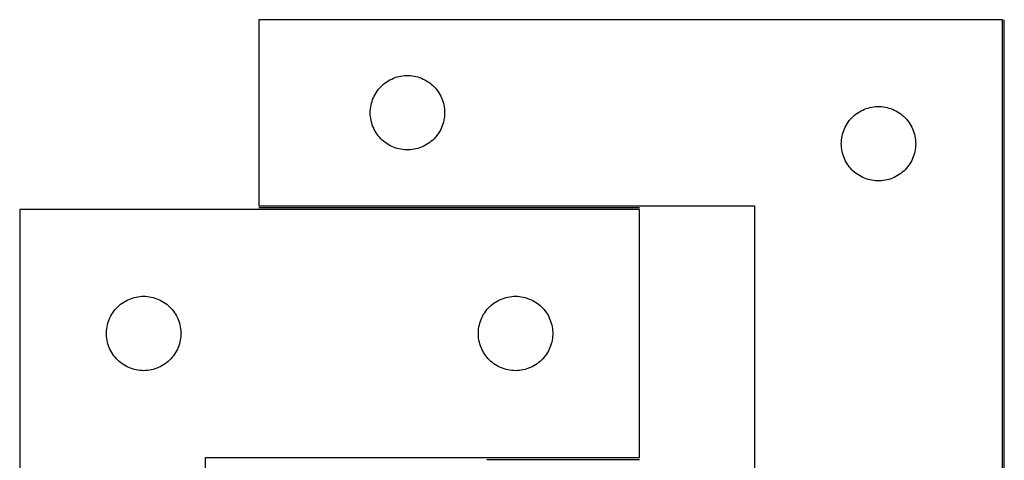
# Model space of a CAD drawing. Header units: millimetres. Extents: x 7 to 1493, y 7 to 480.
# Tile 2 of 6: x 7 to 404, y 302 to 480. Entities that reach past the tile are written whole.
import ezdxf

# ---------------------------------------------------------------- set-up
doc = ezdxf.new("R2010")
doc.units = ezdxf.units.MM
doc.layers.add('COMMON', color=5, linetype='CONTINUOUS', true_color=0x0000ff)
doc.layers.add('CUT', color=7, linetype='CONTINUOUS', true_color=0x000000)

msp = doc.modelspace()

# ---------------------------------------------------------------- linework, layer by layer
at = {"layer": 'COMMON'}
for p, q in [((403.931363, 229.600622), (403.931363, 479.600622)), ((103.181362, 403.850621), (256.783285, 403.850621)), ((195.164033, 302.35062), (256.783285, 302.35062))]:
    msp.add_line(p, q, dxfattribs=at)
at = {"layer": 'CUT'}
for p, q in [((403.181362, 479.600622), (103.181362, 479.600622)), ((103.181362, 479.600622), (103.181362, 404.600622)), ((403.181362, 229.600622), (403.181362, 479.600622)), ((159.736045, 456.699587), (160.49215, 456.857591)), ((160.49215, 456.857591), (161.255386, 456.976462)), ((161.255386, 456.976462), (162.02373, 457.055884)), ((162.02373, 457.055884), (162.795143, 457.095649)), ((162.795143, 457.095649), (163.56758, 457.095649)), ((163.56758, 457.095649), (164.338993, 457.055884)), ((164.338993, 457.055884), (165.107337, 456.976462)), ((165.107337, 456.976462), (165.870573, 456.857591)), ((165.870573, 456.857591), (166.626678, 456.699587)), ((152.439079, 452.569784), (152.992261, 453.108902)), ((152.992261, 453.108902), (153.572464, 453.618828)), ((153.572464, 453.618828), (154.178147, 454.09821)), ((154.178147, 454.09821), (154.807706, 454.545777)), ((154.807706, 454.545777), (155.45947, 454.960341)), ((155.45947, 454.960341), (156.13171, 455.340803)), ((156.13171, 455.340803), (156.822646, 455.686155)), ((156.822646, 455.686155), (157.530443, 455.995481)), ((157.530443, 455.995481), (158.253226, 456.26796)), ((158.253226, 456.26796), (158.989077, 456.50287)), ((158.989077, 456.50287), (159.736045, 456.699587)), ((166.626678, 456.699587), (167.373646, 456.50287)), ((167.373646, 456.50287), (168.109497, 456.26796)), ((168.109497, 456.26796), (168.83228, 455.995481)), ((168.83228, 455.995481), (169.540077, 455.686155)), ((169.540077, 455.686155), (170.231013, 455.340803)), ((170.231013, 455.340803), (170.903254, 454.960341)), ((170.903254, 454.960341), (171.555017, 454.545777)), ((171.555017, 454.545777), (172.184576, 454.09821)), ((172.184576, 454.09821), (172.790259, 453.618828)), ((172.790259, 453.618828), (173.370462, 453.108902)), ((173.370462, 453.108902), (173.923644, 452.569784)), ((149.436608, 448.10743), (149.764055, 448.807028)), ((149.764055, 448.807028), (150.127083, 449.488843)), ((150.127083, 449.488843), (150.524728, 450.151064)), ((150.524728, 450.151064), (150.955936, 450.791938)), ((150.955936, 450.791938), (151.419564, 451.409764)), ((151.419564, 451.409764), (151.914383, 452.002903)), ((151.914383, 452.002903), (152.439079, 452.569784)), ((173.923644, 452.569784), (174.44834, 452.002903)), ((174.44834, 452.002903), (174.943159, 451.409764)), ((174.943159, 451.409764), (175.406787, 450.791938)), ((175.406787, 450.791938), (175.837995, 450.151064)), ((175.837995, 450.151064), (176.23564, 449.488843)), ((176.23564, 449.488843), (176.598668, 448.807028)), ((176.598668, 448.807028), (176.926115, 448.10743)), ((148.360043, 444.40898), (148.498526, 445.168902)), ((148.498526, 445.168902), (148.675946, 445.920688)), ((148.675946, 445.920688), (148.891831, 446.662344)), ((148.891831, 446.662344), (149.145609, 447.391903)), ((149.145609, 447.391903), (149.436608, 448.10743)), ((176.926115, 448.10743), (177.217114, 447.391903)), ((177.217114, 447.391903), (177.470892, 446.662344)), ((177.470892, 446.662344), (177.686777, 445.920688)), ((177.686777, 445.920688), (177.864197, 445.168902)), ((177.864197, 445.168902), (178.00268, 444.40898)), ((148.181362, 442.100622), (148.20125, 442.872803)), ((148.20125, 441.32844), (148.181362, 442.100622)), ((148.20125, 442.872803), (148.260863, 443.642936)), ((148.260863, 440.558307), (148.20125, 441.32844)), ((148.260863, 443.642936), (148.360043, 444.40898)), ((178.00268, 444.40898), (178.10186, 443.642936)), ((178.10186, 443.642936), (178.161473, 442.872803)), ((178.161473, 441.32844), (178.10186, 440.558307)), ((178.161473, 442.872803), (178.181362, 442.100622)), ((178.181362, 442.100622), (178.161473, 441.32844)), ((342.992261, 440.608902), (343.572464, 441.118828)), ((343.572464, 441.118828), (344.178147, 441.59821)), ((344.178147, 441.59821), (344.807706, 442.045777)), ((344.807706, 442.045777), (345.45947, 442.460341)), ((345.45947, 442.460341), (346.13171, 442.840803)), ((346.13171, 442.840803), (346.822646, 443.186155)), ((346.822646, 443.186155), (347.530443, 443.495481)), ((347.530443, 443.495481), (348.253226, 443.76796)), ((348.253226, 443.76796), (348.989077, 444.00287)), ((348.989077, 444.00287), (349.736045, 444.199587)), ((349.736045, 444.199587), (350.49215, 444.357591)), ((350.49215, 444.357591), (351.255386, 444.476462)), ((351.255386, 444.476462), (352.02373, 444.555884)), ((352.02373, 444.555884), (352.795143, 444.595649)), ((352.795143, 444.595649), (353.56758, 444.595649)), ((353.56758, 444.595649), (354.338993, 444.555884)), ((354.338993, 444.555884), (355.107337, 444.476462)), ((355.107337, 444.476462), (355.870573, 444.357591)), ((355.870573, 444.357591), (356.626678, 444.199587)), ((356.626678, 444.199587), (357.373646, 444.00287)), ((357.373646, 444.00287), (358.109497, 443.76796)), ((358.109497, 443.76796), (358.83228, 443.495481)), ((358.83228, 443.495481), (359.540077, 443.186155)), ((359.540077, 443.186155), (360.231013, 442.840803)), ((360.231013, 442.840803), (360.903254, 442.460341)), ((360.903254, 442.460341), (361.555017, 442.045777)), ((361.555017, 442.045777), (362.184576, 441.59821)), ((362.184576, 441.59821), (362.790259, 441.118828)), ((362.790259, 441.118828), (363.370462, 440.608902)), ((148.360043, 439.792263), (148.260863, 440.558307)), ((148.498526, 439.032341), (148.360043, 439.792263)), ((148.675946, 438.280555), (148.498526, 439.032341)), ((148.891831, 437.538899), (148.675946, 438.280555)), ((149.145609, 436.80934), (148.891831, 437.538899)), ((177.470892, 437.538899), (177.217114, 436.80934)), ((177.686777, 438.280555), (177.470892, 437.538899)), ((177.864197, 439.032341), (177.686777, 438.280555)), ((178.00268, 439.792263), (177.864197, 439.032341)), ((178.10186, 440.558307), (178.00268, 439.792263)), ((339.764055, 436.307028), (340.127083, 436.988843)), ((340.127083, 436.988843), (340.524728, 437.651064)), ((340.524728, 437.651064), (340.955936, 438.291938)), ((340.955936, 438.291938), (341.419564, 438.909764)), ((341.419564, 438.909764), (341.914383, 439.502903)), ((341.914383, 439.502903), (342.439079, 440.069784)), ((342.439079, 440.069784), (342.992261, 440.608902)), ((363.370462, 440.608902), (363.923644, 440.069784)), ((363.923644, 440.069784), (364.44834, 439.502903)), ((364.44834, 439.502903), (364.943159, 438.909764)), ((364.943159, 438.909764), (365.406787, 438.291938)), ((365.406787, 438.291938), (365.837995, 437.651064)), ((365.837995, 437.651064), (366.23564, 436.988843)), ((366.23564, 436.988843), (366.598668, 436.307028)), ((149.436608, 436.093813), (149.145609, 436.80934)), ((149.764055, 435.394215), (149.436608, 436.093813)), ((150.127083, 434.7124), (149.764055, 435.394215)), ((150.524728, 434.050179), (150.127083, 434.7124)), ((150.955936, 433.409305), (150.524728, 434.050179)), ((151.419564, 432.791479), (150.955936, 433.409305)), ((175.406787, 433.409305), (174.943159, 432.791479)), ((175.837995, 434.050179), (175.406787, 433.409305)), ((176.23564, 434.7124), (175.837995, 434.050179)), ((176.598668, 435.394215), (176.23564, 434.7124)), ((176.926115, 436.093813), (176.598668, 435.394215)), ((177.217114, 436.80934), (176.926115, 436.093813)), ((338.498526, 432.668902), (338.675946, 433.420688)), ((338.675946, 433.420688), (338.891831, 434.162344)), ((338.891831, 434.162344), (339.145609, 434.891903)), ((339.145609, 434.891903), (339.436608, 435.60743)), ((339.436608, 435.60743), (339.764055, 436.307028)), ((366.598668, 436.307028), (366.926115, 435.60743)), ((366.926115, 435.60743), (367.217114, 434.891903)), ((367.217114, 434.891903), (367.470892, 434.162344)), ((367.470892, 434.162344), (367.686777, 433.420688)), ((367.686777, 433.420688), (367.864197, 432.668902)), ((151.914383, 432.19834), (151.419564, 432.791479)), ((152.439079, 431.631459), (151.914383, 432.19834)), ((152.992261, 431.092341), (152.439079, 431.631459)), ((153.572464, 430.582415), (152.992261, 431.092341)), ((154.178147, 430.103033), (153.572464, 430.582415)), ((154.807706, 429.655466), (154.178147, 430.103033)), ((155.45947, 429.240902), (154.807706, 429.655466)), ((156.13171, 428.86044), (155.45947, 429.240902)), ((170.903254, 429.240902), (170.231013, 428.86044)), ((171.555017, 429.655466), (170.903254, 429.240902)), ((172.184576, 430.103033), (171.555017, 429.655466)), ((172.790259, 430.582415), (172.184576, 430.103033)), ((173.370462, 431.092341), (172.790259, 430.582415)), ((173.923644, 431.631459), (173.370462, 431.092341)), ((174.44834, 432.19834), (173.923644, 431.631459)), ((174.943159, 432.791479), (174.44834, 432.19834)), ((338.181362, 429.600622), (338.20125, 430.372803)), ((338.20125, 428.82844), (338.181362, 429.600622)), ((338.20125, 430.372803), (338.260863, 431.142936)), ((338.260863, 431.142936), (338.360043, 431.90898)), ((338.360043, 431.90898), (338.498526, 432.668902)), ((367.864197, 432.668902), (368.00268, 431.90898)), ((368.00268, 431.90898), (368.10186, 431.142936)), ((368.10186, 431.142936), (368.161473, 430.372803)), ((368.161473, 430.372803), (368.181362, 429.600622)), ((368.181362, 429.600622), (368.161473, 428.82844)), ((156.822646, 428.515088), (156.13171, 428.86044)), ((157.530443, 428.205762), (156.822646, 428.515088)), ((158.253226, 427.933283), (157.530443, 428.205762)), ((158.989077, 427.698373), (158.253226, 427.933283)), ((159.736045, 427.501656), (158.989077, 427.698373)), ((160.49215, 427.343652), (159.736045, 427.501656)), ((161.255386, 427.224781), (160.49215, 427.343652)), ((162.02373, 427.145359), (161.255386, 427.224781)), ((162.795143, 427.105594), (162.02373, 427.145359)), ((163.56758, 427.105594), (162.795143, 427.105594)), ((164.338993, 427.145359), (163.56758, 427.105594)), ((165.107337, 427.224781), (164.338993, 427.145359)), ((165.870573, 427.343652), (165.107337, 427.224781)), ((166.626678, 427.501656), (165.870573, 427.343652)), ((167.373646, 427.698373), (166.626678, 427.501656)), ((168.109497, 427.933283), (167.373646, 427.698373)), ((168.83228, 428.205762), (168.109497, 427.933283)), ((169.540077, 428.515088), (168.83228, 428.205762)), ((170.231013, 428.86044), (169.540077, 428.515088)), ((338.260863, 428.058307), (338.20125, 428.82844)), ((338.360043, 427.292263), (338.260863, 428.058307)), ((338.498526, 426.532341), (338.360043, 427.292263)), ((338.675946, 425.780555), (338.498526, 426.532341)), ((338.891831, 425.038899), (338.675946, 425.780555)), ((339.145609, 424.30934), (338.891831, 425.038899)), ((367.470892, 425.038899), (367.217114, 424.30934)), ((367.686777, 425.780555), (367.470892, 425.038899)), ((367.864197, 426.532341), (367.686777, 425.780555)), ((368.00268, 427.292263), (367.864197, 426.532341)), ((368.10186, 428.058307), (368.00268, 427.292263)), ((368.161473, 428.82844), (368.10186, 428.058307)), ((339.436608, 423.593813), (339.145609, 424.30934)), ((339.764055, 422.894215), (339.436608, 423.593813)), ((340.127083, 422.2124), (339.764055, 422.894215)), ((340.524728, 421.550179), (340.127083, 422.2124)), ((340.955936, 420.909305), (340.524728, 421.550179)), ((365.837995, 421.550179), (365.406787, 420.909305)), ((366.23564, 422.2124), (365.837995, 421.550179)), ((366.598668, 422.894215), (366.23564, 422.2124)), ((366.926115, 423.593813), (366.598668, 422.894215)), ((367.217114, 424.30934), (366.926115, 423.593813)), ((341.419564, 420.291479), (340.955936, 420.909305)), ((341.914383, 419.69834), (341.419564, 420.291479)), ((342.439079, 419.131459), (341.914383, 419.69834)), ((342.992261, 418.592341), (342.439079, 419.131459)), ((343.572464, 418.082415), (342.992261, 418.592341)), ((344.178147, 417.603033), (343.572464, 418.082415)), ((344.807706, 417.155466), (344.178147, 417.603033)), ((345.45947, 416.740902), (344.807706, 417.155466)), ((361.555017, 417.155466), (360.903254, 416.740902)), ((362.184576, 417.603033), (361.555017, 417.155466)), ((362.790259, 418.082415), (362.184576, 417.603033)), ((363.370462, 418.592341), (362.790259, 418.082415)), ((363.923644, 419.131459), (363.370462, 418.592341)), ((364.44834, 419.69834), (363.923644, 419.131459)), ((364.943159, 420.291479), (364.44834, 419.69834)), ((365.406787, 420.909305), (364.943159, 420.291479)), ((346.13171, 416.36044), (345.45947, 416.740902)), ((346.822646, 416.015088), (346.13171, 416.36044)), ((347.530443, 415.705762), (346.822646, 416.015088)), ((348.253226, 415.433283), (347.530443, 415.705762)), ((348.989077, 415.198373), (348.253226, 415.433283)), ((349.736045, 415.001656), (348.989077, 415.198373)), ((350.49215, 414.843652), (349.736045, 415.001656)), ((351.255386, 414.724781), (350.49215, 414.843652)), ((352.02373, 414.645359), (351.255386, 414.724781)), ((352.795143, 414.605594), (352.02373, 414.645359)), ((353.56758, 414.605594), (352.795143, 414.605594)), ((354.338993, 414.645359), (353.56758, 414.605594)), ((355.107337, 414.724781), (354.338993, 414.645359)), ((355.870573, 414.843652), (355.107337, 414.724781)), ((356.626678, 415.001656), (355.870573, 414.843652)), ((357.373646, 415.198373), (356.626678, 415.001656)), ((358.109497, 415.433283), (357.373646, 415.198373)), ((358.83228, 415.705762), (358.109497, 415.433283)), ((359.540077, 416.015088), (358.83228, 415.705762)), ((360.231013, 416.36044), (359.540077, 416.015088)), ((360.903254, 416.740902), (360.231013, 416.36044)), ((6.783285, 403.100621), (6.783285, 103.100621)), ((256.783285, 403.100621), (6.783285, 403.100621)), ((103.181362, 404.600622), (303.181362, 404.600622)), ((256.783285, 303.100621), (256.783285, 403.100621)), ((303.181362, 404.600622), (303.181362, 229.600622)), ((48.091969, 365.326046), (48.732842, 365.757254)), ((48.732842, 365.757254), (49.395064, 366.154899)), ((49.395064, 366.154899), (50.076878, 366.517927)), ((50.076878, 366.517927), (50.776476, 366.845374)), ((50.776476, 366.845374), (51.492004, 367.136373)), ((51.492004, 367.136373), (52.221562, 367.390151)), ((52.221562, 367.390151), (52.963218, 367.606036)), ((52.963218, 367.606036), (53.715004, 367.783456)), ((53.715004, 367.783456), (54.474926, 367.921939)), ((54.474926, 367.921939), (55.24097, 368.021119)), ((55.24097, 368.021119), (56.011104, 368.080732)), ((56.011104, 368.080732), (56.783285, 368.100621)), ((56.783285, 368.100621), (57.555466, 368.080732)), ((57.555466, 368.080732), (58.3256, 368.021119)), ((58.3256, 368.021119), (59.091644, 367.921939)), ((59.091644, 367.921939), (59.851566, 367.783456)), ((59.851566, 367.783456), (60.603352, 367.606036)), ((60.603352, 367.606036), (61.345007, 367.390151)), ((61.345007, 367.390151), (62.074566, 367.136373)), ((62.074566, 367.136373), (62.790094, 366.845374)), ((62.790094, 366.845374), (63.489692, 366.517927)), ((63.489692, 366.517927), (64.171506, 366.154899)), ((64.171506, 366.154899), (64.833728, 365.757254)), ((64.833728, 365.757254), (65.474601, 365.326046)), ((198.091969, 365.326046), (198.732842, 365.757254)), ((198.732842, 365.757254), (199.395064, 366.154899)), ((199.395064, 366.154899), (200.076878, 366.517927)), ((200.076878, 366.517927), (200.776476, 366.845374)), ((200.776476, 366.845374), (201.492004, 367.136373)), ((201.492004, 367.136373), (202.221562, 367.390151)), ((202.221562, 367.390151), (202.963218, 367.606036)), ((202.963218, 367.606036), (203.715004, 367.783456)), ((203.715004, 367.783456), (204.474926, 367.921939)), ((204.474926, 367.921939), (205.24097, 368.021119)), ((205.24097, 368.021119), (206.011104, 368.080732)), ((206.011104, 368.080732), (206.783285, 368.100621)), ((206.783285, 368.100621), (207.555466, 368.080732)), ((207.555466, 368.080732), (208.3256, 368.021119)), ((208.3256, 368.021119), (209.091644, 367.921939)), ((209.091644, 367.921939), (209.851566, 367.783456)), ((209.851566, 367.783456), (210.603352, 367.606036)), ((210.603352, 367.606036), (211.345007, 367.390151)), ((211.345007, 367.390151), (212.074566, 367.136373)), ((212.074566, 367.136373), (212.790094, 366.845374)), ((212.790094, 366.845374), (213.489692, 366.517927)), ((213.489692, 366.517927), (214.171506, 366.154899)), ((214.171506, 366.154899), (214.833728, 365.757254)), ((214.833728, 365.757254), (215.474601, 365.326046)), ((43.923566, 360.822513), (44.33813, 361.474276)), ((44.33813, 361.474276), (44.785696, 362.103835)), ((44.785696, 362.103835), (45.265078, 362.709518)), ((45.265078, 362.709518), (45.775004, 363.289721)), ((45.775004, 363.289721), (46.314123, 363.842903)), ((46.314123, 363.842903), (46.881003, 364.367599)), ((46.881003, 364.367599), (47.474143, 364.862418)), ((47.474143, 364.862418), (48.091969, 365.326046)), ((65.474601, 365.326046), (66.092427, 364.862418)), ((66.092427, 364.862418), (66.685567, 364.367599)), ((66.685567, 364.367599), (67.252447, 363.842903)), ((67.252447, 363.842903), (67.791565, 363.289721)), ((67.791565, 363.289721), (68.301492, 362.709518)), ((68.301492, 362.709518), (68.780874, 362.103835)), ((68.780874, 362.103835), (69.22844, 361.474276)), ((69.22844, 361.474276), (69.643004, 360.822513)), ((193.923566, 360.822513), (194.33813, 361.474276)), ((194.33813, 361.474276), (194.785696, 362.103835)), ((194.785696, 362.103835), (195.265078, 362.709518)), ((195.265078, 362.709518), (195.775004, 363.289721)), ((195.775004, 363.289721), (196.314123, 363.842903)), ((196.314123, 363.842903), (196.881003, 364.367599)), ((196.881003, 364.367599), (197.474143, 364.862418)), ((197.474143, 364.862418), (198.091969, 365.326046)), ((215.474601, 365.326046), (216.092427, 364.862418)), ((216.092427, 364.862418), (216.685567, 364.367599)), ((216.685567, 364.367599), (217.252447, 363.842903)), ((217.252447, 363.842903), (217.791565, 363.289721)), ((217.791565, 363.289721), (218.301492, 362.709518)), ((218.301492, 362.709518), (218.780874, 362.103835)), ((218.780874, 362.103835), (219.22844, 361.474276)), ((219.22844, 361.474276), (219.643004, 360.822513)), ((42.381037, 357.292905), (42.615947, 358.028756)), ((42.615947, 358.028756), (42.888425, 358.751539)), ((42.888425, 358.751539), (43.197751, 359.459336)), ((43.197751, 359.459336), (43.543103, 360.150272)), ((43.543103, 360.150272), (43.923566, 360.822513)), ((69.643004, 360.822513), (70.023467, 360.150272)), ((70.023467, 360.150272), (70.368819, 359.459336)), ((70.368819, 359.459336), (70.678145, 358.751539)), ((70.678145, 358.751539), (70.950623, 358.028756)), ((70.950623, 358.028756), (71.185533, 357.292905)), ((192.381037, 357.292905), (192.615947, 358.028756)), ((192.615947, 358.028756), (192.888425, 358.751539)), ((192.888425, 358.751539), (193.197751, 359.459336)), ((193.197751, 359.459336), (193.543103, 360.150272)), ((193.543103, 360.150272), (193.923566, 360.822513)), ((219.643004, 360.822513), (220.023467, 360.150272)), ((220.023467, 360.150272), (220.368819, 359.459336)), ((220.368819, 359.459336), (220.678145, 358.751539)), ((220.678145, 358.751539), (220.950623, 358.028756)), ((220.950623, 358.028756), (221.185533, 357.292905)), ((41.788258, 353.486839), (41.828022, 354.258252)), ((41.788258, 352.714402), (41.788258, 353.486839)), ((41.828022, 354.258252), (41.907445, 355.026596)), ((41.907445, 355.026596), (42.026316, 355.789832)), ((42.026316, 355.789832), (42.184319, 356.545937)), ((42.184319, 356.545937), (42.381037, 357.292905)), ((71.185533, 357.292905), (71.382251, 356.545937)), ((71.382251, 356.545937), (71.540254, 355.789832)), ((71.540254, 355.789832), (71.659125, 355.026596)), ((71.659125, 355.026596), (71.738548, 354.258252)), ((71.738548, 354.258252), (71.778312, 353.486839)), ((71.778312, 353.486839), (71.778312, 352.714402)), ((191.788258, 353.486839), (191.828022, 354.258252)), ((191.788258, 352.714402), (191.788258, 353.486839)), ((191.828022, 354.258252), (191.907445, 355.026596)), ((191.907445, 355.026596), (192.026316, 355.789832)), ((192.026316, 355.789832), (192.184319, 356.545937)), ((192.184319, 356.545937), (192.381037, 357.292905)), ((221.185533, 357.292905), (221.382251, 356.545937)), ((221.382251, 356.545937), (221.540254, 355.789832)), ((221.540254, 355.789832), (221.659125, 355.026596)), ((221.659125, 355.026596), (221.738548, 354.258252)), ((221.738548, 354.258252), (221.778312, 353.486839)), ((221.778312, 353.486839), (221.778312, 352.714402)), ((41.828022, 351.942989), (41.788258, 352.714402)), ((41.907445, 351.174645), (41.828022, 351.942989)), ((42.026316, 350.411409), (41.907445, 351.174645)), ((42.184319, 349.655304), (42.026316, 350.411409)), ((42.381037, 348.908336), (42.184319, 349.655304)), ((71.382251, 349.655304), (71.185533, 348.908336)), ((71.540254, 350.411409), (71.382251, 349.655304)), ((71.659125, 351.174645), (71.540254, 350.411409)), ((71.738548, 351.942989), (71.659125, 351.174645)), ((71.778312, 352.714402), (71.738548, 351.942989)), ((191.828022, 351.942989), (191.788258, 352.714402)), ((191.907445, 351.174645), (191.828022, 351.942989)), ((192.026316, 350.411409), (191.907445, 351.174645)), ((192.184319, 349.655304), (192.026316, 350.411409)), ((192.381037, 348.908336), (192.184319, 349.655304)), ((221.382251, 349.655304), (221.185533, 348.908336)), ((221.540254, 350.411409), (221.382251, 349.655304)), ((221.659125, 351.174645), (221.540254, 350.411409)), ((221.738548, 351.942989), (221.659125, 351.174645)), ((221.778312, 352.714402), (221.738548, 351.942989)), ((42.615947, 348.172485), (42.381037, 348.908336)), ((42.888425, 347.449702), (42.615947, 348.172485)), ((43.197751, 346.741905), (42.888425, 347.449702)), ((43.543103, 346.050969), (43.197751, 346.741905)), ((43.923566, 345.378728), (43.543103, 346.050969)), ((70.023467, 346.050969), (69.643004, 345.378728)), ((70.368819, 346.741905), (70.023467, 346.050969)), ((70.678145, 347.449702), (70.368819, 346.741905)), ((70.950623, 348.172485), (70.678145, 347.449702)), ((71.185533, 348.908336), (70.950623, 348.172485)), ((192.615947, 348.172485), (192.381037, 348.908336)), ((192.888425, 347.449702), (192.615947, 348.172485)), ((193.197751, 346.741905), (192.888425, 347.449702)), ((193.543103, 346.050969), (193.197751, 346.741905)), ((193.923566, 345.378728), (193.543103, 346.050969)), ((220.023467, 346.050969), (219.643004, 345.378728)), ((220.368819, 346.741905), (220.023467, 346.050969)), ((220.678145, 347.449702), (220.368819, 346.741905)), ((220.950623, 348.172485), (220.678145, 347.449702)), ((221.185533, 348.908336), (220.950623, 348.172485)), ((44.33813, 344.726965), (43.923566, 345.378728)), ((44.785696, 344.097406), (44.33813, 344.726965)), ((45.265078, 343.491723), (44.785696, 344.097406)), ((45.775004, 342.91152), (45.265078, 343.491723)), ((46.314123, 342.358338), (45.775004, 342.91152)), ((46.881003, 341.833642), (46.314123, 342.358338)), ((47.474143, 341.338823), (46.881003, 341.833642)), ((66.685567, 341.833642), (66.092427, 341.338823)), ((67.252447, 342.358338), (66.685567, 341.833642)), ((67.791565, 342.91152), (67.252447, 342.358338)), ((68.301492, 343.491723), (67.791565, 342.91152)), ((68.780874, 344.097406), (68.301492, 343.491723)), ((69.22844, 344.726965), (68.780874, 344.097406)), ((69.643004, 345.378728), (69.22844, 344.726965)), ((194.33813, 344.726965), (193.923566, 345.378728)), ((194.785696, 344.097406), (194.33813, 344.726965)), ((195.265078, 343.491723), (194.785696, 344.097406)), ((195.775004, 342.91152), (195.265078, 343.491723)), ((196.314123, 342.358338), (195.775004, 342.91152)), ((196.881003, 341.833642), (196.314123, 342.358338)), ((197.474143, 341.338823), (196.881003, 341.833642)), ((216.685567, 341.833642), (216.092427, 341.338823)), ((217.252447, 342.358338), (216.685567, 341.833642)), ((217.791565, 342.91152), (217.252447, 342.358338)), ((218.301492, 343.491723), (217.791565, 342.91152)), ((218.780874, 344.097406), (218.301492, 343.491723)), ((219.22844, 344.726965), (218.780874, 344.097406)), ((219.643004, 345.378728), (219.22844, 344.726965)), ((48.091969, 340.875195), (47.474143, 341.338823)), ((48.732842, 340.443987), (48.091969, 340.875195)), ((49.395064, 340.046342), (48.732842, 340.443987)), ((50.076878, 339.683314), (49.395064, 340.046342)), ((50.776476, 339.355867), (50.076878, 339.683314)), ((51.492004, 339.064868), (50.776476, 339.355867)), ((52.221562, 338.81109), (51.492004, 339.064868)), ((52.963218, 338.595205), (52.221562, 338.81109)), ((53.715004, 338.417785), (52.963218, 338.595205)), ((54.474926, 338.279302), (53.715004, 338.417785)), ((55.24097, 338.180122), (54.474926, 338.279302)), ((56.011104, 338.120509), (55.24097, 338.180122)), ((56.783285, 338.100621), (56.011104, 338.120509)), ((57.555466, 338.120509), (56.783285, 338.100621)), ((58.3256, 338.180122), (57.555466, 338.120509)), ((59.091644, 338.279302), (58.3256, 338.180122)), ((59.851566, 338.417785), (59.091644, 338.279302)), ((60.603352, 338.595205), (59.851566, 338.417785)), ((61.345007, 338.81109), (60.603352, 338.595205)), ((62.074566, 339.064868), (61.345007, 338.81109)), ((62.790094, 339.355867), (62.074566, 339.064868)), ((63.489692, 339.683314), (62.790094, 339.355867)), ((64.171506, 340.046342), (63.489692, 339.683314)), ((64.833728, 340.443987), (64.171506, 340.046342)), ((65.474601, 340.875195), (64.833728, 340.443987)), ((66.092427, 341.338823), (65.474601, 340.875195)), ((198.091969, 340.875195), (197.474143, 341.338823)), ((198.732842, 340.443987), (198.091969, 340.875195)), ((199.395064, 340.046342), (198.732842, 340.443987)), ((200.076878, 339.683314), (199.395064, 340.046342)), ((200.776476, 339.355867), (200.076878, 339.683314)), ((201.492004, 339.064868), (200.776476, 339.355867)), ((202.221562, 338.81109), (201.492004, 339.064868)), ((202.963218, 338.595205), (202.221562, 338.81109)), ((203.715004, 338.417785), (202.963218, 338.595205)), ((204.474926, 338.279302), (203.715004, 338.417785)), ((205.24097, 338.180122), (204.474926, 338.279302)), ((206.011104, 338.120509), (205.24097, 338.180122)), ((206.783285, 338.100621), (206.011104, 338.120509)), ((207.555466, 338.120509), (206.783285, 338.100621)), ((208.3256, 338.180122), (207.555466, 338.120509)), ((209.091644, 338.279302), (208.3256, 338.180122)), ((209.851566, 338.417785), (209.091644, 338.279302)), ((210.603352, 338.595205), (209.851566, 338.417785)), ((211.345007, 338.81109), (210.603352, 338.595205)), ((212.074566, 339.064868), (211.345007, 338.81109)), ((212.790094, 339.355867), (212.074566, 339.064868)), ((213.489692, 339.683314), (212.790094, 339.355867)), ((214.171506, 340.046342), (213.489692, 339.683314)), ((214.833728, 340.443987), (214.171506, 340.046342)), ((215.474601, 340.875195), (214.833728, 340.443987)), ((216.092427, 341.338823), (215.474601, 340.875195)), ((81.783285, 103.100621), (81.783285, 303.100621)), ((81.783285, 303.100621), (256.783285, 303.100621))]:
    msp.add_line(p, q, dxfattribs=at)

doc.saveas('drawing.dxf')
